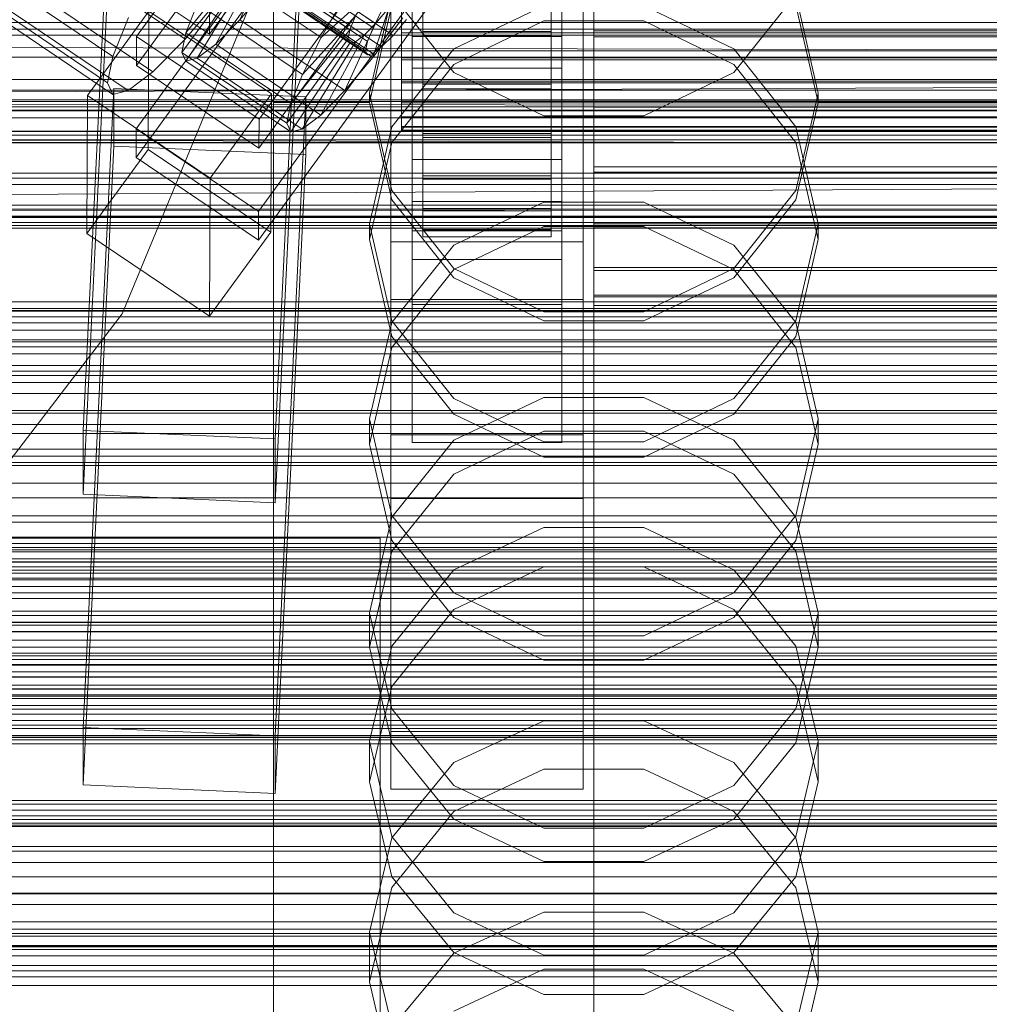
# Model space of a CAD drawing. Header units: millimetres. Extents: x -2233 to 61924, y -68080 to 6847.
# Tile 166 of 256: x -184 to -93, y -34379 to -34286. Entities that reach past the tile are written whole.
import ezdxf

# ---------------------------------------------------------------- set-up
doc = ezdxf.new("R2010")
doc.units = ezdxf.units.MM
for name, color, linetype, lineweight in [('COTAS_O', 1, 'Continuous', 0), ('COTAS_P', 1, 'Continuous', 0), ('frontal_briquetadora', 7, 'Continuous', 0), ('frontal_C01', 7, 'Continuous', 0), ('frontal_C02', 7, 'Continuous', 0), ('frontal_C03', 7, 'Continuous', 0), ('frontal_mezcladora', 7, 'Continuous', 0), ('frontal_secador', 7, 'Continuous', 0), ('frontal_tolva', 7, 'Continuous', 0)]:
    doc.layers.add(name, color=color, linetype=linetype, lineweight=lineweight)
doc.dimstyles.new('R19_100', dxfattribs={"dimtxt": 250, "dimasz": 150, "dimexe": 150, "dimexo": 80, "dimgap": 100, "dimtad": 1, "dimtih": 1, "dimtoh": 1, "dimdsep": 46, "dimcen": 0.09, "dimadec": 0, "dimazin": 0, "dimtfac": 1, "dimtdec": 4, "dimtofl": 0, "dimtmove": 0, "dimatfit": 3, "dimfxl": 1, "dimtolj": 1, "dimtzin": 0, "dimarcsym": 0})

# ---------------------------------------------------------------- blocks, each defined once
blk = doc.blocks.new('DIM_R27_48')
at = {"layer": 'COTAS_P'}
for p, q in [((-1750, -34600), (-1600, -34555)), ((2600, -34600), (2450, -34555)), ((-1750, -35500), (-1750, -34600)), ((-1750, -34600), (2600, -34600)), ((-1750, -34600), (-1600, -34645)), ((2600, -34600), (2450, -34645)), ((2600, -35500), (2600, -34600))]:
    blk.add_line(p, q, dxfattribs=at)
blk.add_text('4350 P', height=250, dxfattribs=at).set_placement((425, -34500))
blk = doc.blocks.new('DIM_R27_50')
at = {"layer": 'COTAS_P'}
for p, q in [((1705.784, -34504.945), (1551.897, -34475.895)), ((-194.216, -34704.945), (1705.784, -34504.945)), ((1705.784, -34504.945), (1561.319, -34565.401)), ((1800, -35400), (1705.784, -34504.945)), ((-194.216, -34704.945), (-49.751, -34644.49)), ((-100, -35600), (-194.216, -34704.945)), ((-194.216, -34704.945), (-40.33, -34733.995))]:
    blk.add_line(p, q, dxfattribs=at)
blk.add_text('1910.5 P', height=250, rotation=6.00901, dxfattribs=at).set_placement((745.315, -34505.495))
blk = doc.blocks.new('DIM_R27_52')
at = {"layer": 'COTAS_O'}
for p, q in [((-1725, -33700), (-1575, -33655)), ((1725, -33700), (1575, -33655)), ((-1725, -34400), (-1725, -33700)), ((-1725, -33700), (1725, -33700)), ((-1725, -33700), (-1575, -33745)), ((1725, -33700), (1575, -33745)), ((1725, -34400), (1725, -33700))]:
    blk.add_line(p, q, dxfattribs=at)
blk.add_text('3450 O', height=250, dxfattribs=at).set_placement((0, -33600))
blk = doc.blocks.new('DIM_R27_53')
at = {"layer": 'COTAS_P'}
for p, q in [((-150, -32000), (550, -32000)), ((550, -32000), (505, -32150)), ((550, -34600), (550, -32000)), ((550, -32000), (595, -32150)), ((550, -34600), (505, -34450)), ((550, -34600), (595, -34450)), ((-150, -34600), (550, -34600))]:
    blk.add_line(p, q, dxfattribs=at)
blk.add_text('2600 P', height=250, rotation=90, dxfattribs=at).set_placement((450, -33300))
blk = doc.blocks.new('DIM_R27_55')
at = {"layer": 'COTAS_O'}
for p, q in [((-650, -33700), (50, -33700)), ((50, -33700), (5, -33850)), ((50, -34900), (50, -33700)), ((50, -33700), (95, -33850)), ((50, -34900), (5, -34750)), ((50, -34900), (95, -34750)), ((-650, -34900), (50, -34900))]:
    blk.add_line(p, q, dxfattribs=at)
blk.add_text('1200 O', height=250, rotation=90, dxfattribs=at).set_placement((-50, -34300))
blk = doc.blocks.new('DIM_R27_56')
at = {"layer": 'COTAS_O'}
for p, q in [((-650, -34200), (-500, -34155)), ((650, -34200), (500, -34155)), ((-650, -34900), (-650, -34200)), ((-650, -34200), (650, -34200)), ((-650, -34200), (-500, -34245)), ((650, -34200), (500, -34245)), ((650, -34900), (650, -34200))]:
    blk.add_line(p, q, dxfattribs=at)
blk.add_text('1300 O', height=250, dxfattribs=at).set_placement((0, -34100))
blk = doc.blocks.new('DIM_R27_61')
at = {"layer": 'COTAS_P'}
for p, q in [((-305, -34680), (395, -34680)), ((395, -34680), (350, -34830)), ((395, -36000), (395, -34680)), ((395, -34680), (440, -34830)), ((395, -36000), (350, -35850)), ((395, -36000), (440, -35850)), ((-305, -36000), (395, -36000))]:
    blk.add_line(p, q, dxfattribs=at)
blk.add_text('1320 P', height=250, rotation=90, dxfattribs=at).set_placement((295, -35340))

msp = doc.modelspace()

# ---------------------------------------------------------------- linework, layer by layer
at = {"layer": 'frontal_briquetadora'}
for p, q in [((-160, -34288.446), (-160, -34268.879)), ((-160, -34288.435), (-160, -34268.884)), ((-160, -34270.044), (-160, -34289.82)), ((-160, -34272.021), (-160, -34289.389)), ((-160, -34274.379), (-160, -34294.247)), ((-160, -34275), (-160, -34294.5)), ((-160, -34275), (-160, -34294.704)), ((-160, -34275), (-160, -34292.221)), ((-160, -34275), (-160, -34294.515)), ((-160, -34275), (-160, -34294.867)), ((-160, -34295.487), (-160, -34275.621)), ((-160, -34293.039), (-160, -34277.979)), ((-160, -34299.541), (-160, -34279.956)), ((-160, -34281.116), (-160, -34300.517)), ((-160, -34281.121), (-160, -34300.538)), ((-160, -34282.059), (-160, -34296.162)), ((-148.92, -34284.263), (-151, -34293.364)), ((-143.094, -34291.418), (-148.92, -34284.112)), ((-111.08, -34284.112), (-116.906, -34291.418)), ((-109, -34293.364), (-111.08, -34284.263)), ((-160, -34302.341), (-160, -34284.973)), ((-151, -34294.247), (-148.92, -34285.14)), ((-143.093, -34289.221), (-134.673, -34285.179)), ((-125.327, -34285.179), (-116.907, -34289.221)), ((-111.08, -34285.14), (-109, -34294.247)), ((-134.674, -34286.607), (-143.094, -34290.664)), ((-125.326, -34286.607), (-134.674, -34286.607)), ((-116.906, -34290.664), (-125.326, -34286.607)), ((-160, -34307.656), (-160, -34288.435)), ((-160, -34307.682), (-160, -34288.446)), ((-160, -34289.389), (200, -34289.389)), ((-160, -34289.389), (-160, -34306.421)), ((-148.92, -34296.503), (-143.093, -34289.221)), ((-116.907, -34289.221), (-111.08, -34296.503)), ((-160, -34289.82), (-160, -34309.026)), ((-143.094, -34290.664), (-148.92, -34297.965)), ((-111.08, -34297.964), (-116.906, -34290.664)), ((-134.674, -34295.473), (-143.094, -34291.418)), ((-116.906, -34291.418), (-125.326, -34295.473)), ((-160, -34292.221), (-160, -34306.82)), ((-160, -34303.498), (-160, -34293.039)), ((-151, -34293.364), (-151, -34294.247)), ((-151, -34293.364), (-148.92, -34302.464)), ((-111.08, -34302.464), (-109, -34293.364)), ((-109, -34293.364), (-109, -34294.247)), ((-151, -34294.247), (-160, -34294.247)), ((-160, -34294.247), (-160, -34314.065)), ((-160, -34294.5), (-160, -34313.519)), ((-160, -34294.515), (-160, -34313.55)), ((-160, -34294.704), (-160, -34313.651)), ((-160, -34294.867), (-160, -34314.683)), ((-148.92, -34303.343), (-151, -34294.247)), ((-109, -34294.247), (-111.08, -34303.343)), ((-91, -34294.247), (-109, -34294.247)), ((-160, -34315.301), (-160, -34295.487)), ((-125.326, -34295.473), (-134.674, -34295.473)), ((-160, -34296.162), (-160, -34305.188)), ((-151, -34305.584), (-148.92, -34296.503)), ((-111.08, -34296.503), (-109, -34305.584)), ((-148.92, -34297.965), (-151, -34307.055)), ((-109, -34307.055), (-111.08, -34297.964)), ((-160, -34318.183), (-160, -34299.541)), ((-160, -34300.517), (-160, -34319.289)), ((-160, -34300.538), (-160, -34319.325)), ((-160, -34317.401), (-160, -34302.341)), ((-148.92, -34302.464), (-143.093, -34309.762)), ((-116.907, -34309.762), (-111.08, -34302.464)), ((-160, -34307.765), (-160, -34303.498)), ((-143.094, -34310.629), (-148.92, -34303.343)), ((-143.093, -34307.571), (-134.673, -34303.551)), ((-134.673, -34303.551), (-125.327, -34303.551)), ((-125.327, -34303.551), (-116.907, -34307.571)), ((-111.08, -34303.343), (-116.906, -34310.629)), ((-160, -34305.188), (-160, -34307.765)), ((-151, -34305.584), (-151, -34307.055)), ((-148.92, -34314.665), (-151, -34305.584)), ((-134.674, -34305.831), (-143.094, -34309.876)), ((-125.326, -34305.831), (-134.674, -34305.831)), ((-116.906, -34309.876), (-125.326, -34305.831)), ((-109, -34305.584), (-111.08, -34314.665)), ((-109, -34305.584), (-109, -34307.055)), ((-160, -34306.421), (-160, -34320.524)), ((-160, -34306.82), (-160, -34316.575)), ((-160, -34326.072), (-160, -34307.656)), ((-160, -34326.113), (-160, -34307.682)), ((-151, -34307.055), (-148.92, -34316.128)), ((-148.92, -34314.816), (-143.093, -34307.571)), ((-116.907, -34307.571), (-111.08, -34314.816)), ((-111.08, -34316.128), (-109, -34307.055)), ((-160, -34309.026), (-160, -34326.924)), ((-143.094, -34309.876), (-148.92, -34317.151)), ((-134.674, -34314.669), (-143.094, -34310.629)), ((-143.093, -34309.762), (-134.673, -34313.812)), ((-125.327, -34313.812), (-116.907, -34309.762)), ((-116.906, -34310.629), (-125.326, -34314.669)), ((-111.08, -34317.151), (-116.906, -34309.876)), ((-160, -34313.519), (-160, -34331.59)), ((-160, -34313.55), (-160, -34331.635)), ((-160, -34313.651), (-160, -34331.113)), ((-160, -34314.065), (-160, -34333.784)), ((-134.673, -34313.812), (-125.327, -34313.812)), ((-160, -34314.683), (-160, -34334.398)), ((-151, -34323.849), (-148.92, -34314.816)), ((-143.093, -34321.948), (-148.92, -34314.665)), ((-125.326, -34314.669), (-134.674, -34314.669)), ((-111.08, -34314.665), (-116.907, -34321.948)), ((-111.08, -34314.816), (-109, -34323.849)), ((-160, -34335.011), (-160, -34315.301)), ((-148.92, -34316.128), (-143.094, -34323.39)), ((-116.906, -34323.39), (-111.08, -34316.128)), ((-160, -34316.575), (-160, -34320)), ((-160, -34327.861), (-160, -34317.401)), ((-148.92, -34317.151), (-151, -34326.199)), ((-109, -34326.199), (-111.08, -34317.151)), ((-160, -34335.166), (-160, -34318.183)), ((-160, -34319.289), (-160, -34336.971)), ((-160, -34319.325), (-160, -34337.021)), ((-160, -34320.524), (-160, -34329.551)), ((-134.673, -34321.854), (-143.093, -34325.844)), ((-134.673, -34325.989), (-143.093, -34321.948)), ((-125.327, -34321.854), (-134.673, -34321.854)), ((-116.907, -34325.844), (-125.327, -34321.854)), ((-116.907, -34321.948), (-125.327, -34325.989)), ((-143.094, -34323.39), (-134.674, -34327.416)), ((-125.326, -34327.416), (-116.906, -34323.39)), ((-151, -34323.849), (-151, -34326.199)), ((-151, -34323.849), (-148.92, -34332.883)), ((-111.08, -34332.883), (-109, -34323.849)), ((-109, -34323.849), (-109, -34326.199)), ((-143.094, -34329.005), (-134.674, -34324.981)), ((-134.674, -34324.981), (-125.326, -34324.981)), ((-125.326, -34324.981), (-116.906, -34329.005)), ((-160, -34343.231), (-160, -34326.072)), ((-160, -34343.286), (-160, -34326.113)), ((-148.92, -34335.219), (-151, -34326.199)), ((-143.093, -34325.844), (-148.92, -34333.033)), ((-125.327, -34325.989), (-134.673, -34325.989)), ((-111.08, -34333.033), (-116.907, -34325.844)), ((-109, -34326.199), (-111.08, -34335.22)), ((-160, -34326.924), (-160, -34342.827)), ((-160, -34332.127), (-160, -34327.861)), ((-134.674, -34327.416), (-125.326, -34327.416)), ((-148.92, -34336.235), (-143.094, -34329.005)), ((-116.906, -34329.005), (-111.08, -34336.235)), ((-160, -34329.551), (-160, -34332.127)), ((-160, -34331.113), (-160, -34346.418)), ((-160, -34331.59), (-160, -34348.267)), ((-160, -34331.635), (-160, -34348.326)), ((-148.92, -34333.033), (-151, -34341.997)), ((-148.92, -34332.883), (-143.093, -34340.127)), ((-116.907, -34340.127), (-111.08, -34332.883)), ((-109, -34341.997), (-111.08, -34333.033)), ((-160, -34333.784), (-160, -34353.351)), ((-160, -34334.398), (-160, -34353.959)), ((-143.093, -34337.96), (-134.673, -34333.996)), ((-134.673, -34333.996), (-125.327, -34333.996)), ((-125.327, -34333.996), (-116.907, -34337.96)), ((-160, -34354.568), (-160, -34335.011)), ((-160, -34349.836), (-160, -34335.166)), ((-143.094, -34342.432), (-148.92, -34335.219)), ((-111.08, -34335.22), (-116.906, -34342.432)), ((-151, -34345.219), (-148.92, -34336.235)), ((-111.08, -34336.235), (-109, -34345.219)), ((-160, -34336.971), (-160, -34353.127)), ((-160, -34337.021), (-160, -34353.19)), ((-148.92, -34345.102), (-143.093, -34337.96)), ((-134.674, -34337.684), (-143.094, -34341.688)), ((-125.326, -34337.684), (-134.674, -34337.684)), ((-116.906, -34341.688), (-125.326, -34337.684)), ((-116.907, -34337.96), (-111.08, -34345.102)), ((-143.093, -34340.127), (-134.673, -34344.148)), ((-125.327, -34344.148), (-116.907, -34340.127)), ((-143.094, -34341.688), (-148.92, -34348.879)), ((-111.08, -34348.879), (-116.906, -34341.688)), ((-160, -34342.827), (-160, -34356.124)), ((-151, -34341.997), (-151, -34345.219)), ((-151, -34341.997), (-148.92, -34350.961)), ((-134.674, -34346.427), (-143.094, -34342.432)), ((-116.906, -34342.432), (-125.326, -34346.427)), ((-111.08, -34350.961), (-109, -34341.997)), ((-109, -34341.997), (-109, -34345.219)), ((-160, -34358.71), (-160, -34343.231)), ((-160, -34358.777), (-160, -34343.286)), ((-134.673, -34344.148), (-125.327, -34344.148)), ((-151, -34354.008), (-148.92, -34345.102)), ((-148.92, -34354.166), (-151, -34345.219)), ((-111.08, -34345.102), (-109, -34354.008)), ((-109, -34345.219), (-111.08, -34354.166)), ((-160, -34346.418), (-160, -34358.978)), ((-125.326, -34346.427), (-134.674, -34346.427)), ((-160, -34348.267), (-160, -34363.141)), ((-160, -34348.326), (-160, -34363.212)), ((-148.92, -34348.879), (-151, -34357.809)), ((-109, -34357.809), (-111.08, -34348.879)), ((-160, -34361.631), (-160, -34349.836)), ((-148.92, -34350.961), (-143.093, -34358.15)), ((-116.907, -34358.15), (-111.08, -34350.961)), ((-143.093, -34356.004), (-134.673, -34352.087)), ((-134.673, -34352.087), (-125.327, -34352.087)), ((-125.327, -34352.087), (-116.907, -34356.004)), ((-160, -34353.127), (-160, -34367.36)), ((-160, -34353.19), (-160, -34367.434)), ((-160, -34353.351), (-160, -34372.717)), ((-160, -34353.959), (-160, -34373.318)), ((-160, -34373.92), (-160, -34354.568)), ((-151, -34354.008), (-151, -34357.809)), ((-148.92, -34362.915), (-151, -34354.008)), ((-143.094, -34361.311), (-148.92, -34354.166)), ((-111.08, -34354.166), (-116.906, -34361.311)), ((-109, -34354.008), (-111.08, -34362.915)), ((-109, -34354.008), (-109, -34357.809)), ((-160, -34356.124), (-160, -34366.303)), ((-148.92, -34363.062), (-143.093, -34356.004)), ((-134.674, -34356.608), (-143.094, -34360.574)), ((-125.326, -34356.608), (-134.674, -34356.608)), ((-116.906, -34360.574), (-125.326, -34356.608)), ((-116.907, -34356.004), (-111.08, -34363.062)), ((-151, -34357.809), (-148.92, -34366.693)), ((-143.093, -34358.15), (-134.673, -34362.14)), ((-125.327, -34362.14), (-116.907, -34358.15)), ((-111.08, -34366.693), (-109, -34357.809)), ((-160, -34372.127), (-160, -34358.71)), ((-160, -34372.205), (-160, -34358.777)), ((-160, -34358.978), (-160, -34368.312)), ((-143.094, -34360.574), (-148.92, -34367.693)), ((-134.674, -34365.266), (-143.094, -34361.311)), ((-116.906, -34361.311), (-125.326, -34365.266)), ((-111.08, -34367.692), (-116.906, -34360.574)), ((-160, -34370.096), (-160, -34361.631)), ((-134.673, -34362.14), (-125.327, -34362.14)), ((-160, -34363.141), (-160, -34375.844)), ((-151, -34371.863), (-148.92, -34363.062)), ((-143.093, -34370.057), (-148.92, -34362.915)), ((-111.08, -34362.915), (-116.907, -34370.057)), ((-111.08, -34363.062), (-109, -34371.863)), ((-160, -34363.212), (-160, -34375.925)), ((-125.326, -34365.266), (-134.674, -34365.266)), ((-160, -34366.303), (-160, -34372.973)), ((-148.92, -34366.693), (-143.094, -34373.784)), ((-116.906, -34373.784), (-111.08, -34366.693)), ((-160, -34367.36), (-160, -34379.318)), ((-160, -34367.434), (-160, -34379.401)), ((-148.92, -34367.693), (-151, -34376.522)), ((-109, -34376.522), (-111.08, -34367.692)), ((-160, -34368.312), (-160, -34374.059)), ((-160, -34374.907), (-160, -34370.096)), ((-134.673, -34369.992), (-143.093, -34373.853)), ((-134.673, -34374.021), (-143.093, -34370.057)), ((-125.327, -34369.992), (-134.673, -34369.992)), ((-116.907, -34373.853), (-125.327, -34369.992)), ((-116.907, -34370.057), (-125.327, -34374.021)), ((-160, -34383.153), (-160, -34372.127)), ((-160, -34383.24), (-160, -34372.205)), ((-151, -34371.863), (-151, -34376.522)), ((-151, -34371.863), (-148.92, -34380.664)), ((-111.08, -34380.664), (-109, -34371.863)), ((-109, -34371.863), (-109, -34376.522)), ((-160, -34372.717), (-160, -34391.832)), ((-160, -34372.973), (-160, -34375.878)), ((-160, -34373.318), (-160, -34392.425)), ((-160, -34393.018), (-160, -34373.92)), ((-160, -34374.059), (-160, -34376)), ((-143.093, -34373.853), (-148.92, -34380.809)), ((-143.094, -34373.784), (-134.674, -34377.708)), ((-125.327, -34374.021), (-134.673, -34374.021)), ((-125.326, -34377.708), (-116.906, -34373.784)), ((-111.08, -34380.809), (-116.907, -34373.853)), ((-160, -34375.878), (-160, -34374.907)), ((-160, -34375.844), (-160, -34386.064)), ((-160, -34375.925), (-160, -34386.153)), ((-143.094, -34379.254), (-134.674, -34375.335)), ((-134.674, -34375.335), (-125.326, -34375.335)), ((-125.326, -34375.335), (-116.906, -34379.254)), ((-148.92, -34385.296), (-151, -34376.522)), ((-109, -34376.522), (-111.08, -34385.296)), ((-134.674, -34377.708), (-125.326, -34377.708))]:
    msp.add_line(p, q, dxfattribs=at)
at = {"layer": 'frontal_C01'}
for p, q in [((-364.471, -34143.005), (-150.672, -34287.233)), ((-362.596, -34143.721), (-148.798, -34287.95)), ((-364.989, -34144.299), (-151.191, -34288.527)), ((-365.168, -34145.169), (-151.369, -34289.397)), ((-364.995, -34145.555), (-151.196, -34289.783)), ((-364.482, -34145.431), (-150.683, -34289.659)), ((-363.664, -34144.806), (-149.865, -34289.034)), ((-352.572, -34163.964), (-168.263, -34288.299)), ((-359.326, -34165.594), (-175.016, -34289.929)), ((-355.584, -34167.025), (-171.275, -34291.359)), ((-359.83, -34168.049), (-175.521, -34292.384)), ((-359.341, -34169.139), (-175.032, -34293.474)), ((-357.893, -34168.79), (-173.584, -34293.124)), ((-172.809, -34288.064), (-145.277, -34250.21)), ((-145.289, -34252.906), (-172.821, -34290.76)), ((-133.809, -34257.946), (-161.341, -34295.801)), ((-130, -34520.192), (-130, -34257.579)), ((-172.847, -34296.692), (-145.315, -34258.838)), ((-161.353, -34298.497), (-133.821, -34260.642)), ((-147, -34306.231), (-147, -34260.008)), ((-133, -34260.008), (-133, -34306.231)), ((-145.327, -34261.534), (-172.859, -34299.388)), ((-147, -34262.704), (-147, -34308.927)), ((-133, -34308.927), (-133, -34262.704)), ((-130, -34263.359), (-130, -34525.972)), ((-133.847, -34266.574), (-161.379, -34304.428)), ((-147, -34314.858), (-147, -34268.636)), ((-133, -34268.636), (-133, -34314.858)), ((-161.391, -34307.125), (-133.859, -34269.27)), ((-147, -34271.332), (-147, -34317.555)), ((-133, -34317.555), (-133, -34271.332)), ((-160.266, -34280.213), (-163.144, -34286.491)), ((-150.436, -34286.844), (-160.266, -34280.213)), ((-162.659, -34280.791), (-168.196, -34287.711)), ((-152.829, -34287.422), (-162.659, -34280.791)), ((-130, -34280.97), (-130, -34287.534)), ((-162.837, -34281.661), (-168.573, -34289.547)), ((-162.664, -34282.047), (-168.208, -34290.362)), ((-162.151, -34281.923), (-167.125, -34290.101)), ((-161.333, -34281.298), (-165.397, -34288.781)), ((-165.365, -34281.536), (-155.535, -34288.167)), ((-153.008, -34288.292), (-162.837, -34281.661)), ((-152.835, -34288.678), (-162.664, -34282.047)), ((-152.321, -34288.554), (-162.151, -34281.923)), ((-151.503, -34287.929), (-161.333, -34281.298)), ((-130, -34288.103), (-130, -34281.52)), ((-146, -34282.696), (-146, -34287.606)), ((-134, -34287.606), (-134, -34282.696)), ((-163.144, -34286.491), (-160.518, -34283.389)), ((-160.518, -34283.389), (-150.688, -34290.02)), ((-146, -34288.031), (-146, -34283.107)), ((-134, -34283.107), (-134, -34288.031)), ((-164.752, -34284.152), (-168.263, -34288.299)), ((-155.535, -34288.167), (-153.275, -34284.25)), ((-155.535, -34288.167), (-151.488, -34284.497)), ((-177.394, -34293.565), (-171.658, -34285.678)), ((-171.715, -34298.62), (-171.658, -34285.678)), ((-171.658, -34285.678), (-160.19, -34293.415)), ((-167.102, -34284.978), (-168.196, -34287.711)), ((-167.102, -34284.978), (-157.272, -34291.609)), ((-150.688, -34290.02), (-149.192, -34285.375)), ((-150.672, -34287.233), (-149.85, -34285.602)), ((-150.436, -34286.844), (-149.192, -34285.375)), ((-148, -34285.392), (-148, -34287.718)), ((-148, -34287.919), (-148, -34285.587)), ((-146, -34287.718), (-146, -34285.392)), ((-146, -34285.587), (-146, -34287.919)), ((-134, -34285.392), (-134, -34287.718)), ((-134, -34287.919), (-134, -34285.587)), ((-175.016, -34289.929), (-173.554, -34286.276)), ((-165.397, -34288.781), (-163.144, -34286.491)), ((-163.144, -34286.491), (-153.314, -34293.123)), ((-157.272, -34291.609), (-152.311, -34286.128)), ((-152.311, -34286.128), (-152.829, -34287.422)), ((-147.868, -34286.317), (-150.688, -34290.02)), ((-147.554, -34286.48), (-148.798, -34287.95)), ((-158.366, -34294.342), (-152.829, -34287.422)), ((-153.314, -34293.123), (-150.436, -34286.844)), ((-152.829, -34287.422), (-153.008, -34288.292)), ((-151.503, -34287.929), (-150.436, -34286.844)), ((-151.191, -34288.527), (-150.672, -34287.233)), ((-130, -34287.534), (-130, -34294.117)), ((-130, -34287.534), (130, -34287.534)), ((-172.809, -34288.064), (-172.821, -34290.76)), ((-161.341, -34295.801), (-172.809, -34288.064)), ((-168.263, -34288.299), (-171.275, -34291.359)), ((-168.196, -34287.711), (-168.573, -34289.547)), ((-168.196, -34287.711), (-158.366, -34294.342)), ((-158.743, -34296.178), (-153.008, -34288.292)), ((-157.272, -34291.609), (-155.535, -34288.167)), ((-155.567, -34295.412), (-151.503, -34287.929)), ((-153.008, -34288.292), (-152.835, -34288.678)), ((-152.321, -34288.554), (-151.503, -34287.929)), ((-148.798, -34287.95), (-149.865, -34289.034)), ((-148, -34287.718), (-148, -34290.05)), ((-148, -34287.718), (148, -34287.718)), ((-148, -34290.245), (-148, -34287.919)), ((-148, -34287.919), (148, -34287.919)), ((-146, -34287.718), (-146, -34287.606)), ((-146, -34287.606), (-146, -34292.53)), ((-146, -34287.606), (-134, -34287.606)), ((-146, -34290.05), (-146, -34287.718)), ((-134, -34287.718), (-146, -34287.718)), ((-146, -34287.919), (-146, -34288.031)), ((-134, -34287.919), (-146, -34287.919)), ((-146, -34287.919), (-146, -34290.245)), ((-146, -34288.031), (-134, -34288.031)), ((-146, -34292.941), (-146, -34288.031)), ((-134, -34292.53), (-134, -34287.606)), ((-134, -34287.606), (-134, -34287.718)), ((-134, -34287.718), (-134, -34290.05)), ((-134, -34288.031), (-134, -34287.919)), ((-134, -34290.245), (-134, -34287.919)), ((-134, -34288.031), (-134, -34292.941)), ((-130, -34294.667), (-130, -34288.103)), ((-130, -34288.103), (130, -34288.103)), ((-167.125, -34290.101), (-165.397, -34288.781)), ((-165.397, -34288.781), (-155.567, -34295.412)), ((-158.378, -34296.993), (-152.835, -34288.678)), ((-157.295, -34296.732), (-152.321, -34288.554)), ((-152.835, -34288.678), (-152.321, -34288.554)), ((-151.369, -34289.397), (-151.191, -34288.527)), ((-151.196, -34289.783), (-151.369, -34289.397)), ((-149.865, -34289.034), (-150.683, -34289.659)), ((-175.521, -34292.384), (-175.016, -34289.929)), ((-168.573, -34289.547), (-168.208, -34290.362)), ((-168.573, -34289.547), (-158.743, -34296.178)), ((-168.208, -34290.362), (-167.125, -34290.101)), ((-168.208, -34290.362), (-158.378, -34296.993)), ((-167.125, -34290.101), (-157.295, -34296.732)), ((-150.688, -34290.02), (-153.314, -34293.123)), ((-150.683, -34289.659), (-151.196, -34289.783)), ((-148, -34290.05), (-148, -34292.231)), ((-148, -34290.05), (148, -34290.05)), ((-148, -34292.405), (-148, -34290.245)), ((-148, -34290.245), (148, -34290.245)), ((-146, -34292.231), (-146, -34290.05)), ((-146, -34290.05), (-146, -34292.53)), ((-134, -34290.05), (-146, -34290.05)), ((-146, -34290.245), (-146, -34292.941)), ((-134, -34290.245), (-146, -34290.245)), ((-146, -34290.245), (-146, -34292.405)), ((-134, -34292.53), (-134, -34290.05)), ((-134, -34290.05), (-134, -34292.231)), ((-134, -34292.941), (-134, -34290.245)), ((-134, -34292.405), (-134, -34290.245)), ((-172.821, -34290.76), (-161.353, -34298.497)), ((-171.275, -34291.359), (-173.584, -34293.124)), ((-158.366, -34294.342), (-157.272, -34291.609)), ((-177.811, -34352.709), (-174.943, -34292.921)), ((-175.032, -34293.474), (-175.521, -34292.384)), ((-173.584, -34293.124), (-175.032, -34293.474)), ((-174.943, -34298.314), (-174.943, -34292.921)), ((-174.943, -34292.921), (-156.962, -34293.72)), ((-153.314, -34293.123), (-155.567, -34295.412)), ((-148, -34292.231), (-148, -34294.111)), ((-148, -34292.231), (148, -34292.231)), ((-148, -34294.253), (-148, -34292.405)), ((-148, -34292.405), (148, -34292.405)), ((-146, -34294.111), (-146, -34292.231)), ((-146, -34292.231), (-146, -34297.134)), ((-134, -34292.231), (-146, -34292.231)), ((-146, -34292.405), (-146, -34297.502)), ((-134, -34292.405), (-146, -34292.405)), ((-146, -34292.405), (-146, -34294.253)), ((-146, -34292.53), (-146, -34297.134)), ((-146, -34292.53), (-134, -34292.53)), ((-146, -34292.941), (-134, -34292.941)), ((-146, -34297.502), (-146, -34292.941)), ((-134, -34297.134), (-134, -34292.231)), ((-134, -34292.231), (-134, -34294.111)), ((-134, -34297.502), (-134, -34292.405)), ((-134, -34294.253), (-134, -34292.405)), ((-134, -34297.134), (-134, -34292.53)), ((-134, -34292.941), (-134, -34297.502)), ((-177.394, -34293.565), (-177.451, -34306.506)), ((-165.926, -34301.301), (-177.394, -34293.565)), ((-160.19, -34293.415), (-165.926, -34301.301)), ((-160.19, -34293.415), (-160.247, -34306.356)), ((-156.962, -34293.72), (-159.83, -34353.509)), ((-156.962, -34293.72), (-156.962, -34299.114)), ((-158.743, -34296.178), (-158.366, -34294.342)), ((-148, -34294.111), (-148, -34295.562)), ((-148, -34294.111), (148, -34294.111)), ((-148, -34295.663), (-148, -34294.253)), ((-148, -34294.253), (148, -34294.253)), ((-146, -34295.562), (-146, -34294.111)), ((-146, -34294.111), (-146, -34301.102)), ((-134, -34294.111), (-146, -34294.111)), ((-146, -34294.253), (-146, -34301.403)), ((-134, -34294.253), (-146, -34294.253)), ((-146, -34294.253), (-146, -34295.663)), ((-134, -34301.102), (-134, -34294.111)), ((-134, -34294.111), (-134, -34295.562)), ((-134, -34301.403), (-134, -34294.253)), ((-134, -34295.663), (-134, -34294.253)), ((-130, -34294.117), (-130, -34300.271)), ((-130, -34294.117), (130, -34294.117)), ((-130, -34300.764), (-130, -34294.667)), ((-130, -34294.667), (130, -34294.667)), ((-161.353, -34298.497), (-161.341, -34295.801)), ((-155.567, -34295.412), (-157.295, -34296.732)), ((-148, -34295.562), (-148, -34296.485)), ((-148, -34295.562), (148, -34295.562)), ((-148, -34296.537), (-148, -34295.663)), ((-148, -34295.663), (148, -34295.663)), ((-146, -34296.485), (-146, -34295.562)), ((-146, -34295.562), (-146, -34304.166)), ((-134, -34295.562), (-146, -34295.562)), ((-146, -34295.663), (-146, -34304.378)), ((-134, -34295.663), (-146, -34295.663)), ((-146, -34295.663), (-146, -34296.537)), ((-134, -34304.166), (-134, -34295.562)), ((-134, -34295.562), (-134, -34296.485)), ((-134, -34304.378), (-134, -34295.663)), ((-134, -34296.537), (-134, -34295.663)), ((-172.847, -34296.692), (-172.859, -34299.388)), ((-161.379, -34304.428), (-172.847, -34296.692)), ((-158.378, -34296.993), (-158.743, -34296.178)), ((-157.295, -34296.732), (-158.378, -34296.993)), ((-148, -34296.485), (-148, -34296.818)), ((-148, -34296.485), (148, -34296.485)), ((-148, -34296.818), (-148, -34296.537)), ((-148, -34296.537), (148, -34296.537)), ((-146, -34296.818), (-146, -34296.485)), ((-146, -34296.485), (-146, -34306.115)), ((-134, -34296.485), (-146, -34296.485)), ((-146, -34296.537), (-146, -34306.225)), ((-134, -34296.537), (-146, -34296.537)), ((-146, -34296.537), (-146, -34296.818)), ((-134, -34306.115), (-134, -34296.485)), ((-134, -34296.485), (-134, -34296.818)), ((-134, -34306.225), (-134, -34296.537)), ((-134, -34296.818), (-134, -34296.537)), ((-148, -34296.818), (148, -34296.818)), ((-146, -34296.818), (-146, -34306.817)), ((-134, -34296.818), (-146, -34296.818)), ((-146, -34297.134), (-146, -34301.102)), ((-146, -34297.134), (-134, -34297.134)), ((-146, -34297.502), (-134, -34297.502)), ((-146, -34301.403), (-146, -34297.502)), ((-134, -34306.817), (-134, -34296.818)), ((-134, -34301.102), (-134, -34297.134)), ((-134, -34297.502), (-134, -34301.403)), ((-177.811, -34358.103), (-174.943, -34298.314)), ((-171.715, -34298.62), (-177.451, -34306.506)), ((-156.962, -34299.114), (-174.943, -34298.314)), ((-160.247, -34306.356), (-171.715, -34298.62)), ((-172.859, -34299.388), (-161.391, -34307.125)), ((-159.83, -34358.902), (-156.962, -34299.114)), ((-130, -34300.271), (-130, -34305.577)), ((-130, -34300.271), (130, -34300.271)), ((-165.983, -34314.242), (-165.926, -34301.301)), ((-146, -34301.102), (-146, -34304.166)), ((-146, -34301.102), (-134, -34301.102)), ((-146, -34301.403), (-134, -34301.403)), ((-146, -34304.378), (-146, -34301.403)), ((-134, -34304.166), (-134, -34301.102)), ((-134, -34301.403), (-134, -34304.378)), ((-130, -34305.979), (-130, -34300.764)), ((-130, -34300.764), (130, -34300.764)), ((-147, -34316.438), (-147, -34303.496)), ((-147, -34303.496), (-133, -34303.496)), ((-147, -34313.126), (-147, -34303.496)), ((-146, -34304.166), (-146, -34306.115)), ((-146, -34304.166), (-134, -34304.166)), ((-134, -34306.115), (-134, -34304.166)), ((-133, -34303.496), (-133, -34316.438)), ((-133, -34303.496), (-133, -34313.126)), ((-161.391, -34307.125), (-161.379, -34304.428)), ((-146, -34304.378), (-134, -34304.378)), ((-146, -34306.225), (-146, -34304.378)), ((-134, -34304.378), (-134, -34306.225)), ((-130, -34305.577), (-130, -34309.672)), ((-130, -34305.577), (130, -34305.577)), ((-130, -34309.956), (-130, -34305.979)), ((-130, -34305.979), (130, -34305.979)), ((-177.451, -34306.506), (-165.983, -34314.242)), ((-165.983, -34314.242), (-160.247, -34306.356)), ((-133, -34306.231), (-147, -34306.231)), ((-147, -34306.231), (-147, -34308.927)), ((-146, -34306.115), (-146, -34306.817)), ((-146, -34306.115), (-134, -34306.115)), ((-146, -34306.225), (-134, -34306.225)), ((-146, -34306.817), (-146, -34306.225)), ((-146, -34306.817), (-134, -34306.817)), ((-134, -34306.817), (-134, -34306.115)), ((-134, -34306.225), (-134, -34306.817)), ((-133, -34308.927), (-133, -34306.231)), ((-149, -34312.663), (-149, -34307.271)), ((-149, -34307.271), (-131, -34307.271)), ((-149, -34353.108), (-149, -34307.271)), ((-131, -34307.271), (-131, -34312.663)), ((-131, -34307.271), (-131, -34353.108)), ((-147, -34308.927), (-133, -34308.927)), ((-130, -34309.672), (-130, -34312.278)), ((-130, -34309.672), (130, -34309.672)), ((-130, -34312.425), (-130, -34309.956)), ((-130, -34309.956), (130, -34309.956)), ((-130, -34312.278), (-130, -34313.217)), ((-130, -34312.278), (130, -34312.278)), ((-130, -34313.217), (-130, -34312.425)), ((-130, -34312.425), (130, -34312.425)), ((-131, -34312.663), (-149, -34312.663)), ((-149, -34358.5), (-149, -34312.663)), ((-133, -34313.126), (-147, -34313.126)), ((-147, -34313.126), (-147, -34326.067)), ((-133, -34326.067), (-133, -34313.126)), ((-131, -34358.5), (-131, -34312.663)), ((-130, -34313.217), (130, -34313.217)), ((-133, -34314.858), (-147, -34314.858)), ((-147, -34314.858), (-147, -34317.555)), ((-133, -34317.555), (-133, -34314.858)), ((-133, -34316.438), (-147, -34316.438)), ((-147, -34316.438), (-147, -34326.067)), ((-133, -34326.067), (-133, -34316.438)), ((-147, -34317.555), (-133, -34317.555)), ((-147, -34326.067), (-133, -34326.067)), ((-450, -34337.218), (450, -34337.218)), ((450, -34348.002), (-450, -34348.002)), ((-425, -34347.993), (425, -34347.993)), ((-159.83, -34353.509), (-177.811, -34352.709)), ((-177.811, -34352.709), (-177.811, -34358.103)), ((-159.83, -34358.902), (-159.83, -34353.509)), ((-131, -34353.108), (-149, -34353.108)), ((-149, -34353.108), (-149, -34358.5)), ((-131, -34358.5), (-131, -34353.108)), ((-177.811, -34358.103), (-159.83, -34358.902)), ((-149, -34358.5), (-131, -34358.5)), ((425, -34359.548), (-425, -34359.548)), ((425, -34361.689), (-425, -34361.689)), ((450, -34370.922), (-450, -34370.922)), ((-425, -34373.245), (425, -34373.245))]:
    msp.add_line(p, q, dxfattribs=at)
at = {"layer": 'frontal_C02'}
for p, q in [((-130, -34521.432), (-130, -34230.937)), ((-130, -34236.667), (-130, -34527.162)), ((-147, -34288.055), (-147, -34242.237)), ((-133, -34242.237), (-133, -34288.055)), ((-147, -34245.217), (-147, -34291.036)), ((-133, -34291.036), (-133, -34245.217)), ((-177.811, -34324.929), (-174.943, -34265.663)), ((-156.962, -34266.456), (-159.83, -34325.721)), ((-177.811, -34330.891), (-174.943, -34271.625)), ((-159.83, -34331.684), (-156.962, -34272.418)), ((-165.983, -34287.845), (-165.926, -34273.539)), ((-147, -34290.021), (-147, -34275.714)), ((-133, -34275.714), (-133, -34290.021)), ((-177.451, -34280.176), (-165.983, -34287.845)), ((-165.983, -34287.845), (-160.247, -34280.028)), ((-149, -34325.324), (-149, -34279.887)), ((-131, -34279.887), (-131, -34325.324)), ((-147, -34285.26), (-147, -34299.566)), ((-133, -34299.566), (-133, -34285.26)), ((-149, -34331.285), (-149, -34285.848)), ((-131, -34331.285), (-131, -34285.848)), ((-133, -34288.055), (-147, -34288.055)), ((-147, -34288.055), (-147, -34291.036)), ((-133, -34291.036), (-133, -34288.055)), ((-133, -34290.021), (-147, -34290.021)), ((-147, -34290.021), (-147, -34299.566)), ((-133, -34299.566), (-133, -34290.021)), ((-147, -34291.036), (-133, -34291.036)), ((-147, -34299.566), (-133, -34299.566)), ((-425, -34319.779), (425, -34319.779)), ((-159.83, -34325.721), (-177.811, -34324.929)), ((-177.811, -34324.929), (-177.811, -34330.891)), ((-131, -34325.324), (-149, -34325.324)), ((-149, -34325.324), (-149, -34331.285)), ((-131, -34331.285), (-131, -34325.324)), ((-159.83, -34331.684), (-159.83, -34325.721)), ((-177.811, -34330.891), (-159.83, -34331.684)), ((425, -34331.234), (-425, -34331.234)), ((-149, -34331.285), (-131, -34331.285)), ((425, -34334.92), (-425, -34334.92)), ((-425, -34346.375), (425, -34346.375))]:
    msp.add_line(p, q, dxfattribs=at)
at = {"layer": 'frontal_C03'}
for p, q in [((-1250, -34286.736), (1250, -34286.736)), ((-1250, -34287.369), (1250, -34287.369)), ((1250, -34293.092), (-1250, -34293.092)), ((1250, -34293.974), (-1250, -34293.974)), ((1250, -34294.627), (-1250, -34294.627)), ((1250, -34296.935), (-1250, -34296.935)), ((-1250, -34297.992), (1250, -34297.992)), ((1250, -34300.844), (-1250, -34300.844)), ((1250, -34301.902), (-1250, -34301.902)), ((1250, -34304.209), (-1250, -34304.209)), ((1250, -34304.862), (-1250, -34304.862)), ((1250, -34305.744), (-1250, -34305.744)), ((-1250, -34312.901), (1250, -34312.901)), ((-1250, -34313.698), (1250, -34313.698)), ((-1250, -34314.283), (1250, -34314.283)), ((1250, -34315.55), (-1250, -34315.55)), ((1250, -34316.431), (-1250, -34316.431)), ((-1250, -34316.621), (1250, -34316.621)), ((1250, -34317.085), (-1250, -34317.085)), ((-1250, -34317.75), (1250, -34317.75)), ((1250, -34319.392), (-1250, -34319.392)), ((-1250, -34320.45), (1250, -34320.45)), ((-1250, -34321.469), (1250, -34321.469)), ((-1250, -34323.066), (1250, -34323.066)), ((1250, -34323.302), (-1250, -34323.302)), ((1250, -34324.359), (-1250, -34324.359)), ((1250, -34326.667), (-1250, -34326.667)), ((1250, -34327.32), (-1250, -34327.32)), ((-1250, -34327.913), (1250, -34327.913)), ((1250, -34328.201), (-1250, -34328.201)), ((-1250, -34329.869), (1250, -34329.869)), ((-1250, -34335.513), (1250, -34335.513)), ((-1268, -34335.887), (1268, -34335.887)), ((-1268, -34336.111), (1268, -34336.111)), ((-1268, -34336.275), (1268, -34336.275)), ((-1268, -34336.933), (1268, -34336.933)), ((-1268, -34337.25), (1268, -34337.25)), ((1250, -34337.695), (-1250, -34337.695)), ((1250, -34338.008), (-1250, -34338.008)), ((-1268, -34338.296), (1268, -34338.296)), ((-1268, -34338.746), (1268, -34338.746)), ((1250, -34338.889), (-1250, -34338.889)), ((-1268, -34340.109), (1268, -34340.109)), ((1250, -34339.543), (-1250, -34339.543)), ((-1268, -34340.659), (1268, -34340.659)), ((1250, -34341.85), (-1250, -34341.85)), ((-1268, -34342.246), (1268, -34342.246)), ((1268, -34342.86), (-1268, -34342.86)), ((1530, -34343.773), (-1530, -34343.773)), ((-1250, -34342.907), (1250, -34342.907)), ((-1250, -34343.752), (1250, -34343.752)), ((-1268, -34344.563), (1268, -34344.563)), ((-1268, -34345.199), (1268, -34345.199)), ((1250, -34345.759), (-1250, -34345.759)), ((-1250, -34346.01), (1250, -34346.01)), ((-1268, -34346.902), (1268, -34346.902)), ((1250, -34346.817), (-1250, -34346.817)), ((-1268, -34347.516), (1268, -34347.516)), ((1530, -34348.773), (-1530, -34348.773)), ((-1268, -34349.103), (1268, -34349.103)), ((1250, -34349.124), (-1250, -34349.124)), ((-1268, -34349.653), (1268, -34349.653)), ((1250, -34349.778), (-1250, -34349.778)), ((-1268, -34351.016), (1268, -34351.016)), ((1250, -34350.659), (-1250, -34350.659)), ((-1268, -34351.466), (1268, -34351.466)), ((-1250, -34352.067), (1250, -34352.067)), ((-1268, -34352.512), (1268, -34352.512)), ((-1268, -34352.829), (1268, -34352.829)), ((-1268, -34353.487), (1268, -34353.487)), ((-1268, -34353.651), (1268, -34353.651)), ((-1268, -34353.875), (1268, -34353.875)), ((-1250, -34354.249), (1250, -34354.249)), ((-1250, -34359.893), (1250, -34359.893)), ((1250, -34360.465), (-1250, -34360.465)), ((1250, -34361.347), (-1250, -34361.347)), ((-1250, -34361.849), (1250, -34361.849)), ((1250, -34362), (-1250, -34362)), ((1250, -34364.308), (-1250, -34364.308)), ((-1250, -34365.365), (1250, -34365.365)), ((-1250, -34366.696), (1250, -34366.696)), ((1250, -34368.217), (-1250, -34368.217)), ((-1250, -34368.293), (1250, -34368.293)), ((1250, -34369.274), (-1250, -34369.274)), ((1250, -34371.582), (-1250, -34371.582)), ((-1250, -34372.012), (1250, -34372.012)), ((1250, -34372.235), (-1250, -34372.235)), ((1250, -34373.117), (-1250, -34373.117)), ((-1250, -34373.141), (1250, -34373.141)), ((-1250, -34375.479), (1250, -34375.479)), ((-1250, -34376.064), (1250, -34376.064)), ((-1250, -34376.861), (1250, -34376.861))]:
    msp.add_line(p, q, dxfattribs=at)
at = {"layer": 'frontal_mezcladora'}
for p, q in [((-161.361, -34283.129), (-174.149, -34314)), ((-174.149, -34314), (-194.49, -34340.51)), ((-420, -34335), (-150, -34335)), ((-150, -34380), (-150, -34335)), ((-189, -34375), (9, -34375))]:
    msp.add_line(p, q, dxfattribs=at)
at = {"layer": 'frontal_secador'}
for p, q in [((1320, -34287.929), (-1320, -34287.929)), ((-422.12, -34288.52), (420.5, -34290.5)), ((-1320, -34290), (1320, -34290)), ((-1250, -34290), (1250, -34290)), ((-413.48, -34294.28), (420.5, -34290.5)), ((1320, -34292.071), (-1320, -34292.071)), ((1320, -34294), (-1320, -34294)), ((1250, -34294.141), (-1250, -34294.141)), ((-413.48, -34294.28), (410.42, -34294.82)), ((-407, -34295), (410.42, -34294.82)), ((1320, -34295.657), (-1320, -34295.657)), ((407, -34295), (-407, -34295)), ((1320, -34296.928), (-1320, -34296.928)), ((1320, -34297.727), (-1320, -34297.727)), ((1250, -34297.285), (-1250, -34297.285)), ((-431.48, -34297.08), (429.5, -34299.5)), ((1320, -34298), (-1320, -34298)), ((1250, -34298), (-1250, -34298)), ((-420.92, -34304.12), (429.5, -34299.5)), ((1250, -34301.314), (-1250, -34301.314)), ((1250, -34303.856), (-1250, -34303.856)), ((-420.92, -34304.12), (417.18, -34304.78)), ((-413, -34305), (417.18, -34304.78)), ((413, -34305), (-413, -34305)), ((1250, -34305.455), (-1250, -34305.455)), ((1250, -34306), (-1250, -34306)), ((1360, -34313.5), (-1360, -34313.5)), ((1250, -34313.75), (-1250, -34313.75)), ((1360, -34314.863), (-1360, -34314.863)), ((1360, -34318.859), (-1360, -34318.859)), ((1360, -34325.216), (-1360, -34325.216)), ((1360, -34333.5), (-1360, -34333.5)), ((1250, -34332.924), (-1250, -34332.924)), ((1360, -34343.147), (-1360, -34343.147)), ((-1360, -34353.5), (1360, -34353.5)), ((-1250, -34353.5), (1250, -34353.5)), ((1360, -34363.853), (-1360, -34363.853)), ((1360, -34373.5), (-1360, -34373.5)), ((1250, -34374.076), (-1250, -34374.076))]:
    msp.add_line(p, q, dxfattribs=at)
at = {"layer": 'frontal_tolva'}
for p, q in [((-1821.5, -34350), (1821.5, -34350)), ((-1821.5, -34361), (1821.5, -34361))]:
    msp.add_line(p, q, dxfattribs=at)

# ---------------------------------------------------------------- dimensions: what is measured, and where the dimension line sits
at = {"layer": 'COTAS_O'}
for p1, p2, distance, picture, middle in [((-650, -34900), (-650, -33700), -700, 'DIM_R27_55', (50, -34300)), ((-1725, -34400), (1725, -34400), 700, 'DIM_R27_52', (0, -33700)), ((-650, -34900), (650, -34900), 700, 'DIM_R27_56', (0, -34200))]:
    dim = msp.add_aligned_dim(p1=p1, p2=p2, distance=distance, text='<> O', dimstyle='R19_100', dxfattribs=at)
    dim.commit()
    dim.dimension.update_dxf_attribs({"geometry": picture, "text_midpoint": middle})
at = {"layer": 'COTAS_P'}
for p1, p2, distance, picture, middle in [((-150, -34600), (-150, -32000), -700, 'DIM_R27_53', (550, -33300)), ((-100, -35600), (1800, -35400), 900, 'DIM_R27_50', (755.784, -34604.945)), ((-1750, -35500), (2600, -35500), 900, 'DIM_R27_48', (425, -34600)), ((-305, -36000), (-305, -34680), -700, 'DIM_R27_61', (395, -35340))]:
    dim = msp.add_aligned_dim(p1=p1, p2=p2, distance=distance, text='<> P', dimstyle='R19_100', dxfattribs=at)
    dim.commit()
    dim.dimension.update_dxf_attribs({"geometry": picture, "text_midpoint": middle})

doc.saveas('drawing.dxf')
